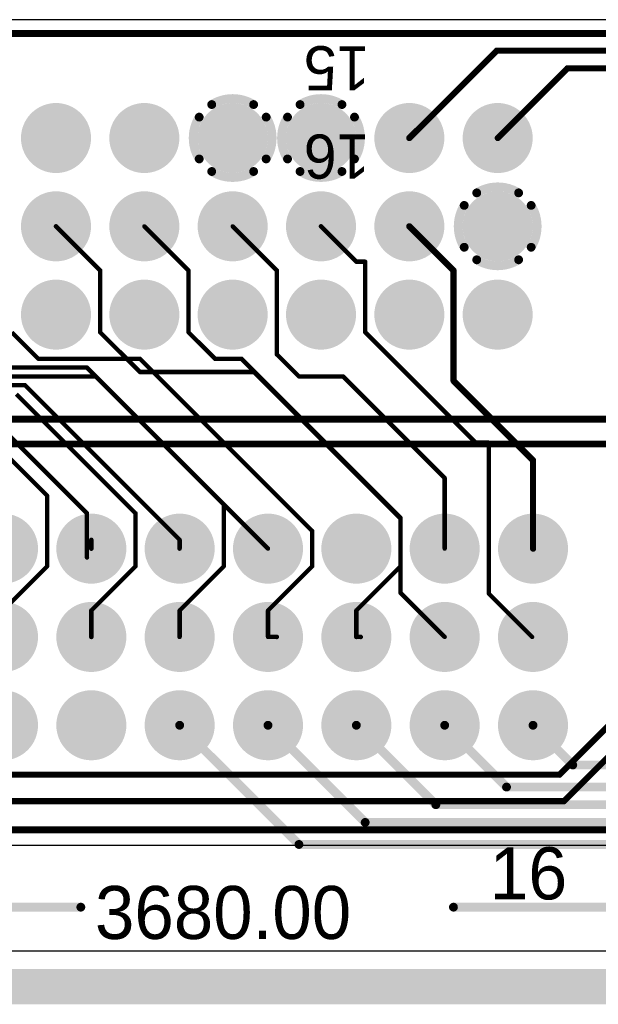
# Model space of a CAD drawing. Extents: x 0.11 to 7.09, y 0.95 to 2.65.
# Tile 12 of 15: x 4.68 to 5.34, y 0.95 to 2.07. Entities that reach past the tile are written whole.
import ezdxf

# ---------------------------------------------------------------- set-up
doc = ezdxf.new("R2010")
doc.units = 0
doc.layers.get('0').update_dxf_attribs({"linetype": 'CONTINUOUS'})
for name, color, linetype in [('BOTTOMLAYER', 5, 'CONTINUOUS'), ('BOTTOMOVERLAY', 54, 'CONTINUOUS'), ('BOTTOMSOLDER', 6, 'CONTINUOUS'), ('INTERNALPLANE1', 76, 'CONTINUOUS'), ('INTERNALPLANE2', 16, 'CONTINUOUS'), ('INTERNALPLANE3', 216, 'CONTINUOUS'), ('INTERNALPLANE4', 136, 'CONTINUOUS'), ('MULTILAYER', 9, 'CONTINUOUS'), ('PADHOLE', 156, 'CONTINUOUS'), ('TOPLAYER', 1, 'CONTINUOUS'), ('TOPOVERLAY', 2, 'CONTINUOUS'), ('TOPSOLDER', 216, 'CONTINUOUS')]:
    doc.layers.add(name, color=color, linetype=linetype)

# ---------------------------------------------------------------- blocks, each defined once
blk = doc.blocks.new('HDR2X8_15')
at = {"layer": 'TOPOVERLAY'}
for s, p in [('15', (-0.02, -0.76)), ('16', (0.08, -0.76))]:
    blk.add_text(s, height=0.05, rotation=270, dxfattribs=at).set_placement(p)
blk = doc.blocks.new('EURO2_54_2V48_16')
at = {"layer": 'BOTTOMLAYER', "const_width": 0.031}
for points in [[(0.1345, 0.1, 1), (0.1655, 0.1, 1)], [(0.2345, 0.1, 1), (0.2655, 0.1, 1)], [(0.3345, 0.1, 1), (0.3655, 0.1, 1)], [(0.4345, 0.1, 1), (0.4655, 0.1, 1)], [(0.5345, 0.1, 1), (0.5655, 0.1, 1)], [(0.6345, 0.1, 1), (0.6655, 0.1, 1)], [(0.7345, 0.1, 1), (0.7655, 0.1, 1)], [(0.1345, 0, 1), (0.1655, 0, 1)], [(0.2345, 0, 1), (0.2655, 0, 1)], [(0.3345, 0, 1), (0.3655, 0, 1)], [(0.4345, 0, 1), (0.4655, 0, 1)], [(0.5345, 0, 1), (0.5655, 0, 1)], [(0.6345, 0, 1), (0.6655, 0, 1)], [(0.7345, 0, 1), (0.7655, 0, 1)], [(0.1345, -0.1, 1), (0.1655, -0.1, 1)], [(0.2345, -0.1, 1), (0.2655, -0.1, 1)], [(0.3345, -0.1, 1), (0.3655, -0.1, 1)], [(0.4345, -0.1, 1), (0.4655, -0.1, 1)], [(0.5345, -0.1, 1), (0.5655, -0.1, 1)], [(0.6345, -0.1, 1), (0.6655, -0.1, 1)], [(0.7345, -0.1, 1), (0.7655, -0.1, 1)]]:
    blk.add_lwpolyline(points, format="xyb", close=True, dxfattribs=at)
at = {"layer": 'BOTTOMSOLDER', "const_width": 0.035}
for points in [[(0.1325, 0.1, 1), (0.1675, 0.1, 1)], [(0.2325, 0.1, 1), (0.2675, 0.1, 1)], [(0.3325, 0.1, 1), (0.3675, 0.1, 1)], [(0.4325, 0.1, 1), (0.4675, 0.1, 1)], [(0.5325, 0.1, 1), (0.5675, 0.1, 1)], [(0.6325, 0.1, 1), (0.6675, 0.1, 1)], [(0.7325, 0.1, 1), (0.7675, 0.1, 1)], [(0.1325, 0, 1), (0.1675, 0, 1)], [(0.2325, 0, 1), (0.2675, 0, 1)], [(0.3325, 0, 1), (0.3675, 0, 1)], [(0.4325, 0, 1), (0.4675, 0, 1)], [(0.5325, 0, 1), (0.5675, 0, 1)], [(0.6325, 0, 1), (0.6675, 0, 1)], [(0.7325, 0, 1), (0.7675, 0, 1)], [(0.1325, -0.1, 1), (0.1675, -0.1, 1)], [(0.2325, -0.1, 1), (0.2675, -0.1, 1)], [(0.3325, -0.1, 1), (0.3675, -0.1, 1)], [(0.4325, -0.1, 1), (0.4675, -0.1, 1)], [(0.5325, -0.1, 1), (0.5675, -0.1, 1)], [(0.6325, -0.1, 1), (0.6675, -0.1, 1)], [(0.7325, -0.1, 1), (0.7675, -0.1, 1)]]:
    blk.add_lwpolyline(points, format="xyb", close=True, dxfattribs=at)
at = {"layer": 'INTERNALPLANE1', "const_width": 0.0397}
for points in [[(0.1302, 0.1, 1), (0.1698, 0.1, 1)], [(0.2302, 0.1, 1), (0.2698, 0.1, 1)], [(0.3302, 0.1, 1), (0.3698, 0.1, 1)], [(0.4302, 0.1, 1), (0.4698, 0.1, 1)], [(0.5302, 0.1, 1), (0.5698, 0.1, 1)], [(0.6302, 0.1, 1), (0.6698, 0.1, 1)], [(0.7302, 0.1, 1), (0.7698, 0.1, 1)], [(0.1302, 0, 1), (0.1698, 0, 1)], [(0.2302, 0, 1), (0.2698, 0, 1)], [(0.3302, 0, 1), (0.3698, 0, 1)], [(0.4302, 0, 1), (0.4698, 0, 1)], [(0.5302, 0, 1), (0.5698, 0, 1)], [(0.6302, 0, 1), (0.6698, 0, 1)], [(0.7302, 0, 1), (0.7698, 0, 1)], [(0.1302, -0.1, 1), (0.1698, -0.1, 1)], [(0.2302, -0.1, 1), (0.2698, -0.1, 1)], [(0.3302, -0.1, 1), (0.3698, -0.1, 1)], [(0.4302, -0.1, 1), (0.4698, -0.1, 1)], [(0.5302, -0.1, 1), (0.5698, -0.1, 1)], [(0.6302, -0.1, 1), (0.6698, -0.1, 1)], [(0.7302, -0.1, 1), (0.7698, -0.1, 1)]]:
    blk.add_lwpolyline(points, format="xyb", close=True, dxfattribs=at)
at = {"layer": 'INTERNALPLANE2', "const_width": 0.0397}
for points in [[(0.1302, 0.1, 1), (0.1698, 0.1, 1)], [(0.2302, 0.1, 1), (0.2698, 0.1, 1)], [(0.3302, 0.1, 1), (0.3698, 0.1, 1)], [(0.4302, 0.1, 1), (0.4698, 0.1, 1)], [(0.5302, 0.1, 1), (0.5698, 0.1, 1)], [(0.6302, 0.1, 1), (0.6698, 0.1, 1)], [(0.7302, 0.1, 1), (0.7698, 0.1, 1)], [(0.1302, 0, 1), (0.1698, 0, 1)], [(0.2302, 0, 1), (0.2698, 0, 1)], [(0.3302, 0, 1), (0.3698, 0, 1)], [(0.4302, 0, 1), (0.4698, 0, 1)], [(0.5302, 0, 1), (0.5698, 0, 1)], [(0.6302, 0, 1), (0.6698, 0, 1)], [(0.7302, 0, 1), (0.7698, 0, 1)], [(0.1302, -0.1, 1), (0.1698, -0.1, 1)], [(0.2302, -0.1, 1), (0.2698, -0.1, 1)], [(0.3302, -0.1, 1), (0.3698, -0.1, 1)], [(0.4302, -0.1, 1), (0.4698, -0.1, 1)], [(0.5302, -0.1, 1), (0.5698, -0.1, 1)], [(0.6302, -0.1, 1), (0.6698, -0.1, 1)], [(0.7302, -0.1, 1), (0.7698, -0.1, 1)]]:
    blk.add_lwpolyline(points, format="xyb", close=True, dxfattribs=at)
at = {"layer": 'INTERNALPLANE3', "const_width": 0.0397}
for points in [[(0.1302, 0.1, 1), (0.1698, 0.1, 1)], [(0.2302, 0.1, 1), (0.2698, 0.1, 1)], [(0.3302, 0.1, 1), (0.3698, 0.1, 1)], [(0.4302, 0.1, 1), (0.4698, 0.1, 1)], [(0.5302, 0.1, 1), (0.5698, 0.1, 1)], [(0.6302, 0.1, 1), (0.6698, 0.1, 1)], [(0.7302, 0.1, 1), (0.7698, 0.1, 1)], [(0.1302, 0, 1), (0.1698, 0, 1)], [(0.2302, 0, 1), (0.2698, 0, 1)], [(0.3302, 0, 1), (0.3698, 0, 1)], [(0.4302, 0, 1), (0.4698, 0, 1)], [(0.5302, 0, 1), (0.5698, 0, 1)], [(0.6302, 0, 1), (0.6698, 0, 1)], [(0.7302, 0, 1), (0.7698, 0, 1)], [(0.1302, -0.1, 1), (0.1698, -0.1, 1)], [(0.2302, -0.1, 1), (0.2698, -0.1, 1)], [(0.3302, -0.1, 1), (0.3698, -0.1, 1)], [(0.4302, -0.1, 1), (0.4698, -0.1, 1)], [(0.5302, -0.1, 1), (0.5698, -0.1, 1)], [(0.6302, -0.1, 1), (0.6698, -0.1, 1)], [(0.7302, -0.1, 1), (0.7698, -0.1, 1)]]:
    blk.add_lwpolyline(points, format="xyb", close=True, dxfattribs=at)
at = {"layer": 'INTERNALPLANE4', "const_width": 0.0397}
for points in [[(0.1302, 0.1, 1), (0.1698, 0.1, 1)], [(0.2302, 0.1, 1), (0.2698, 0.1, 1)], [(0.3302, 0.1, 1), (0.3698, 0.1, 1)], [(0.4302, 0.1, 1), (0.4698, 0.1, 1)], [(0.5302, 0.1, 1), (0.5698, 0.1, 1)], [(0.6302, 0.1, 1), (0.6698, 0.1, 1)], [(0.7302, 0.1, 1), (0.7698, 0.1, 1)], [(0.1302, 0, 1), (0.1698, 0, 1)], [(0.2302, 0, 1), (0.2698, 0, 1)], [(0.3302, 0, 1), (0.3698, 0, 1)], [(0.4302, 0, 1), (0.4698, 0, 1)], [(0.5302, 0, 1), (0.5698, 0, 1)], [(0.6302, 0, 1), (0.6698, 0, 1)], [(0.7302, 0, 1), (0.7698, 0, 1)], [(0.1302, -0.1, 1), (0.1698, -0.1, 1)], [(0.2302, -0.1, 1), (0.2698, -0.1, 1)], [(0.3302, -0.1, 1), (0.3698, -0.1, 1)], [(0.4302, -0.1, 1), (0.4698, -0.1, 1)], [(0.5302, -0.1, 1), (0.5698, -0.1, 1)], [(0.6302, -0.1, 1), (0.6698, -0.1, 1)], [(0.7302, -0.1, 1), (0.7698, -0.1, 1)]]:
    blk.add_lwpolyline(points, format="xyb", close=True, dxfattribs=at)
at = {"layer": 'MULTILAYER', "const_width": 0.031}
for points in [[(0.1345, 0.1, 1), (0.1655, 0.1, 1)], [(0.2345, 0.1, 1), (0.2655, 0.1, 1)], [(0.3345, 0.1, 1), (0.3655, 0.1, 1)], [(0.4345, 0.1, 1), (0.4655, 0.1, 1)], [(0.5345, 0.1, 1), (0.5655, 0.1, 1)], [(0.6345, 0.1, 1), (0.6655, 0.1, 1)], [(0.7345, 0.1, 1), (0.7655, 0.1, 1)], [(0.1345, 0, 1), (0.1655, 0, 1)], [(0.2345, 0, 1), (0.2655, 0, 1)], [(0.3345, 0, 1), (0.3655, 0, 1)], [(0.4345, 0, 1), (0.4655, 0, 1)], [(0.5345, 0, 1), (0.5655, 0, 1)], [(0.6345, 0, 1), (0.6655, 0, 1)], [(0.7345, 0, 1), (0.7655, 0, 1)], [(0.1345, -0.1, 1), (0.1655, -0.1, 1)], [(0.2345, -0.1, 1), (0.2655, -0.1, 1)], [(0.3345, -0.1, 1), (0.3655, -0.1, 1)], [(0.4345, -0.1, 1), (0.4655, -0.1, 1)], [(0.5345, -0.1, 1), (0.5655, -0.1, 1)], [(0.6345, -0.1, 1), (0.6655, -0.1, 1)], [(0.7345, -0.1, 1), (0.7655, -0.1, 1)]]:
    blk.add_lwpolyline(points, format="xyb", close=True, dxfattribs=at)
at = {"layer": 'PADHOLE', "const_width": 0.0197}
for points in [[(0.1402, 0.1, 1), (0.1598, 0.1, 1)], [(0.2402, 0.1, 1), (0.2598, 0.1, 1)], [(0.3402, 0.1, 1), (0.3598, 0.1, 1)], [(0.4402, 0.1, 1), (0.4598, 0.1, 1)], [(0.5402, 0.1, 1), (0.5598, 0.1, 1)], [(0.6402, 0.1, 1), (0.6598, 0.1, 1)], [(0.7402, 0.1, 1), (0.7598, 0.1, 1)], [(0.1402, 0, 1), (0.1598, 0, 1)], [(0.2402, 0, 1), (0.2598, 0, 1)], [(0.3402, 0, 1), (0.3598, 0, 1)], [(0.4402, 0, 1), (0.4598, 0, 1)], [(0.5402, 0, 1), (0.5598, 0, 1)], [(0.6402, 0, 1), (0.6598, 0, 1)], [(0.7402, 0, 1), (0.7598, 0, 1)], [(0.1402, -0.1, 1), (0.1598, -0.1, 1)], [(0.2402, -0.1, 1), (0.2598, -0.1, 1)], [(0.3402, -0.1, 1), (0.3598, -0.1, 1)], [(0.4402, -0.1, 1), (0.4598, -0.1, 1)], [(0.5402, -0.1, 1), (0.5598, -0.1, 1)], [(0.6402, -0.1, 1), (0.6598, -0.1, 1)], [(0.7402, -0.1, 1), (0.7598, -0.1, 1)]]:
    blk.add_lwpolyline(points, format="xyb", close=True, dxfattribs=at)
at = {"layer": 'TOPLAYER', "const_width": 0.031}
for points in [[(0.1345, 0.1, 1), (0.1655, 0.1, 1)], [(0.2345, 0.1, 1), (0.2655, 0.1, 1)], [(0.3345, 0.1, 1), (0.3655, 0.1, 1)], [(0.4345, 0.1, 1), (0.4655, 0.1, 1)], [(0.5345, 0.1, 1), (0.5655, 0.1, 1)], [(0.6345, 0.1, 1), (0.6655, 0.1, 1)], [(0.7345, 0.1, 1), (0.7655, 0.1, 1)], [(0.1345, 0, 1), (0.1655, 0, 1)], [(0.2345, 0, 1), (0.2655, 0, 1)], [(0.3345, 0, 1), (0.3655, 0, 1)], [(0.4345, 0, 1), (0.4655, 0, 1)], [(0.5345, 0, 1), (0.5655, 0, 1)], [(0.6345, 0, 1), (0.6655, 0, 1)], [(0.7345, 0, 1), (0.7655, 0, 1)], [(0.1345, -0.1, 1), (0.1655, -0.1, 1)], [(0.2345, -0.1, 1), (0.2655, -0.1, 1)], [(0.3345, -0.1, 1), (0.3655, -0.1, 1)], [(0.4345, -0.1, 1), (0.4655, -0.1, 1)], [(0.5345, -0.1, 1), (0.5655, -0.1, 1)], [(0.6345, -0.1, 1), (0.6655, -0.1, 1)], [(0.7345, -0.1, 1), (0.7655, -0.1, 1)]]:
    blk.add_lwpolyline(points, format="xyb", close=True, dxfattribs=at)
at = {"layer": 'TOPOVERLAY', "const_width": 0.00787}
for points in [[(-1.0827, 0.2185), (1.0827, 0.2185)], [(-1.0827, -0.2185), (1.0827, -0.2185)]]:
    blk.add_lwpolyline(points, dxfattribs=at)
at = {"layer": 'TOPSOLDER', "const_width": 0.035}
for points in [[(0.1325, 0.1, 1), (0.1675, 0.1, 1)], [(0.2325, 0.1, 1), (0.2675, 0.1, 1)], [(0.3325, 0.1, 1), (0.3675, 0.1, 1)], [(0.4325, 0.1, 1), (0.4675, 0.1, 1)], [(0.5325, 0.1, 1), (0.5675, 0.1, 1)], [(0.6325, 0.1, 1), (0.6675, 0.1, 1)], [(0.7325, 0.1, 1), (0.7675, 0.1, 1)], [(0.1325, 0, 1), (0.1675, 0, 1)], [(0.2325, 0, 1), (0.2675, 0, 1)], [(0.3325, 0, 1), (0.3675, 0, 1)], [(0.4325, 0, 1), (0.4675, 0, 1)], [(0.5325, 0, 1), (0.5675, 0, 1)], [(0.6325, 0, 1), (0.6675, 0, 1)], [(0.7325, 0, 1), (0.7675, 0, 1)], [(0.1325, -0.1, 1), (0.1675, -0.1, 1)], [(0.2325, -0.1, 1), (0.2675, -0.1, 1)], [(0.3325, -0.1, 1), (0.3675, -0.1, 1)], [(0.4325, -0.1, 1), (0.4675, -0.1, 1)], [(0.5325, -0.1, 1), (0.5675, -0.1, 1)], [(0.6325, -0.1, 1), (0.6675, -0.1, 1)], [(0.7325, -0.1, 1), (0.7675, -0.1, 1)]]:
    blk.add_lwpolyline(points, format="xyb", close=True, dxfattribs=at)
at = {"layer": 'TOPOVERLAY'}
blk.add_text('16', height=0.05906, rotation=360, dxfattribs=at).set_placement((0.7008, -0.2972))
blk = doc.blocks.new('EURO2_54_2V96_B_17')
at = {"layer": 'BOTTOMLAYER', "const_width": 0.031}
for points in [[(1.0345, 0.1, 1), (1.0655, 0.1, 1)], [(1.1345, 0.1, 1), (1.1655, 0.1, 1)], [(1.2345, 0.1, 1), (1.2655, 0.1, 1)], [(1.3345, 0.1, 1), (1.3655, 0.1, 1)], [(1.4345, 0.1, 1), (1.4655, 0.1, 1)], [(1.5345, 0.1, 1), (1.5655, 0.1, 1)], [(1.0345, 0, 1), (1.0655, 0, 1)], [(1.1345, 0, 1), (1.1655, 0, 1)], [(1.2345, 0, 1), (1.2655, 0, 1)], [(1.3345, 0, 1), (1.3655, 0, 1)], [(1.4345, 0, 1), (1.4655, 0, 1)], [(1.5345, 0, 1), (1.5655, 0, 1)], [(1.0345, -0.1, 1), (1.0655, -0.1, 1)], [(1.1345, -0.1, 1), (1.1655, -0.1, 1)], [(1.2345, -0.1, 1), (1.2655, -0.1, 1)], [(1.3345, -0.1, 1), (1.3655, -0.1, 1)], [(1.4345, -0.1, 1), (1.4655, -0.1, 1)], [(1.5345, -0.1, 1), (1.5655, -0.1, 1)]]:
    blk.add_lwpolyline(points, format="xyb", close=True, dxfattribs=at)
at = {"layer": 'BOTTOMOVERLAY', "const_width": 0.00787}
for points in [[(-1.8701, 0.2185), (1.8701, 0.2185)], [(-1.8701, -0.2185), (1.8701, -0.2185)]]:
    blk.add_lwpolyline(points, dxfattribs=at)
at = {"layer": 'BOTTOMSOLDER', "const_width": 0.035}
for points in [[(1.0325, 0.1, 1), (1.0675, 0.1, 1)], [(1.1325, 0.1, 1), (1.1675, 0.1, 1)], [(1.2325, 0.1, 1), (1.2675, 0.1, 1)], [(1.3325, 0.1, 1), (1.3675, 0.1, 1)], [(1.4325, 0.1, 1), (1.4675, 0.1, 1)], [(1.5325, 0.1, 1), (1.5675, 0.1, 1)], [(1.0325, 0, 1), (1.0675, 0, 1)], [(1.1325, 0, 1), (1.1675, 0, 1)], [(1.2325, 0, 1), (1.2675, 0, 1)], [(1.3325, 0, 1), (1.3675, 0, 1)], [(1.4325, 0, 1), (1.4675, 0, 1)], [(1.5325, 0, 1), (1.5675, 0, 1)], [(1.0325, -0.1, 1), (1.0675, -0.1, 1)], [(1.1325, -0.1, 1), (1.1675, -0.1, 1)], [(1.2325, -0.1, 1), (1.2675, -0.1, 1)], [(1.3325, -0.1, 1), (1.3675, -0.1, 1)], [(1.4325, -0.1, 1), (1.4675, -0.1, 1)], [(1.5325, -0.1, 1), (1.5675, -0.1, 1)]]:
    blk.add_lwpolyline(points, format="xyb", close=True, dxfattribs=at)
at = {"layer": 'INTERNALPLANE1', "const_width": 0.0397}
for points in [[(1.0302, 0.1, 1), (1.0698, 0.1, 1)], [(1.1302, 0.1, 1), (1.1698, 0.1, 1)], [(1.2302, 0.1, 1), (1.2698, 0.1, 1)], [(1.3302, 0.1, 1), (1.3698, 0.1, 1)], [(1.4302, 0.1, 1), (1.4698, 0.1, 1)], [(1.5302, 0.1, 1), (1.5698, 0.1, 1)], [(1.0302, 0, 1), (1.0698, 0, 1)], [(1.1302, 0, 1), (1.1698, 0, 1)], [(1.2302, 0, 1), (1.2698, 0, 1)], [(1.3302, 0, 1), (1.3698, 0, 1)], [(1.4302, 0, 1), (1.4698, 0, 1)], [(1.5302, 0, 1), (1.5698, 0, 1)], [(1.0302, -0.1, 1), (1.0698, -0.1, 1)], [(1.1302, -0.1, 1), (1.1698, -0.1, 1)], [(1.2302, -0.1, 1), (1.2698, -0.1, 1)], [(1.3302, -0.1, 1), (1.3698, -0.1, 1)], [(1.4302, -0.1, 1), (1.4698, -0.1, 1)], [(1.5302, -0.1, 1), (1.5698, -0.1, 1)]]:
    blk.add_lwpolyline(points, format="xyb", close=True, dxfattribs=at)
at = {"layer": 'INTERNALPLANE2', "const_width": 0.01}
for points in [[(1.2263, 0.1379, -0.286745), (1.2737, 0.1379)], [(1.2121, 0.0763, -0.286745), (1.2121, 0.1237)], [(1.2879, 0.1237, -0.286745), (1.2879, 0.0763)], [(1.2737, 0.0621, -0.286745), (1.2263, 0.0621)]]:
    blk.add_lwpolyline(points, format="xyb", dxfattribs=at)
at = {"layer": 'INTERNALPLANE2'}
for points, const_width in [([(1.0302, 0.1, 1), (1.0698, 0.1, 1)], 0.0397), ([(1.1302, 0.1, 1), (1.1698, 0.1, 1)], 0.0397), ([(1.2238, 0.1379, 1), (1.2288, 0.1379, 1)], 0.005), ([(1.2712, 0.1379, 1), (1.2762, 0.1379, 1)], 0.005), ([(1.3302, 0.1, 1), (1.3698, 0.1, 1)], 0.0397), ([(1.4302, 0.1, 1), (1.4698, 0.1, 1)], 0.0397), ([(1.5302, 0.1, 1), (1.5698, 0.1, 1)], 0.0397), ([(1.2096, 0.1237, 1), (1.2146, 0.1237, 1)], 0.005), ([(1.2854, 0.1237, 1), (1.2904, 0.1237, 1)], 0.005), ([(1.2096, 0.0763, 1), (1.2146, 0.0763, 1)], 0.005), ([(1.2854, 0.0763, 1), (1.2904, 0.0763, 1)], 0.005), ([(1.2238, 0.0621, 1), (1.2288, 0.0621, 1)], 0.005), ([(1.2712, 0.0621, 1), (1.2762, 0.0621, 1)], 0.005), ([(1.0302, 0, 1), (1.0698, 0, 1)], 0.0397), ([(1.1302, 0, 1), (1.1698, 0, 1)], 0.0397), ([(1.2302, 0, 1), (1.2698, 0, 1)], 0.0397), ([(1.3302, 0, 1), (1.3698, 0, 1)], 0.0397), ([(1.4302, 0, 1), (1.4698, 0, 1)], 0.0397), ([(1.5302, 0, 1), (1.5698, 0, 1)], 0.0397), ([(1.0302, -0.1, 1), (1.0698, -0.1, 1)], 0.0397), ([(1.1302, -0.1, 1), (1.1698, -0.1, 1)], 0.0397), ([(1.2302, -0.1, 1), (1.2698, -0.1, 1)], 0.0397), ([(1.3302, -0.1, 1), (1.3698, -0.1, 1)], 0.0397), ([(1.4302, -0.1, 1), (1.4698, -0.1, 1)], 0.0397), ([(1.5302, -0.1, 1), (1.5698, -0.1, 1)], 0.0397)]:
    blk.add_lwpolyline(points, format="xyb", close=True, dxfattribs=dict(at, const_width=const_width))
at = {"layer": 'INTERNALPLANE3'}
for points, const_width in [([(1.0302, 0.1, 1), (1.0698, 0.1, 1)], 0.0397), ([(1.1302, 0.1, 1), (1.1698, 0.1, 1)], 0.0397), ([(1.2302, 0.1, 1), (1.2698, 0.1, 1)], 0.0397), ([(1.3302, 0.1, 1), (1.3698, 0.1, 1)], 0.0397), ([(1.4302, 0.1, 1), (1.4698, 0.1, 1)], 0.0397), ([(1.5302, 0.1, 1), (1.5698, 0.1, 1)], 0.0397), ([(1.0302, 0, 1), (1.0698, 0, 1)], 0.0397), ([(1.1302, 0, 1), (1.1698, 0, 1)], 0.0397), ([(1.2302, 0, 1), (1.2698, 0, 1)], 0.0397), ([(1.3302, 0, 1), (1.3698, 0, 1)], 0.0397), ([(1.4302, 0, 1), (1.4698, 0, 1)], 0.0397), ([(1.5238, 0.0379, 1), (1.5288, 0.0379, 1)], 0.005), ([(1.5712, 0.0379, 1), (1.5762, 0.0379, 1)], 0.005), ([(1.5096, 0.0237, 1), (1.5146, 0.0237, 1)], 0.005), ([(1.5854, 0.0237, 1), (1.5904, 0.0237, 1)], 0.005), ([(1.5096, -0.0237, 1), (1.5146, -0.0237, 1)], 0.005), ([(1.5854, -0.0237, 1), (1.5904, -0.0237, 1)], 0.005), ([(1.5238, -0.0379, 1), (1.5288, -0.0379, 1)], 0.005), ([(1.5712, -0.0379, 1), (1.5762, -0.0379, 1)], 0.005), ([(1.0302, -0.1, 1), (1.0698, -0.1, 1)], 0.0397), ([(1.1302, -0.1, 1), (1.1698, -0.1, 1)], 0.0397), ([(1.2302, -0.1, 1), (1.2698, -0.1, 1)], 0.0397), ([(1.3302, -0.1, 1), (1.3698, -0.1, 1)], 0.0397), ([(1.4302, -0.1, 1), (1.4698, -0.1, 1)], 0.0397), ([(1.5302, -0.1, 1), (1.5698, -0.1, 1)], 0.0397)]:
    blk.add_lwpolyline(points, format="xyb", close=True, dxfattribs=dict(at, const_width=const_width))
at = {"layer": 'INTERNALPLANE3', "const_width": 0.01}
for points in [[(1.5263, 0.0379, -0.286745), (1.5737, 0.0379)], [(1.5121, -0.0237, -0.286745), (1.5121, 0.0237)], [(1.5879, 0.0237, -0.286745), (1.5879, -0.0237)], [(1.5737, -0.0379, -0.286745), (1.5263, -0.0379)]]:
    blk.add_lwpolyline(points, format="xyb", dxfattribs=at)
at = {"layer": 'INTERNALPLANE4', "const_width": 0.01}
for points in [[(1.3263, 0.1379, -0.286745), (1.3737, 0.1379)], [(1.3121, 0.0763, -0.286745), (1.3121, 0.1237)], [(1.3879, 0.1237, -0.286745), (1.3879, 0.0763)], [(1.3737, 0.0621, -0.286745), (1.3263, 0.0621)]]:
    blk.add_lwpolyline(points, format="xyb", dxfattribs=at)
at = {"layer": 'INTERNALPLANE4'}
for points, const_width in [([(1.0302, 0.1, 1), (1.0698, 0.1, 1)], 0.0397), ([(1.1302, 0.1, 1), (1.1698, 0.1, 1)], 0.0397), ([(1.2302, 0.1, 1), (1.2698, 0.1, 1)], 0.0397), ([(1.3238, 0.1379, 1), (1.3288, 0.1379, 1)], 0.005), ([(1.3712, 0.1379, 1), (1.3762, 0.1379, 1)], 0.005), ([(1.4302, 0.1, 1), (1.4698, 0.1, 1)], 0.0397), ([(1.5302, 0.1, 1), (1.5698, 0.1, 1)], 0.0397), ([(1.3096, 0.1237, 1), (1.3146, 0.1237, 1)], 0.005), ([(1.3854, 0.1237, 1), (1.3904, 0.1237, 1)], 0.005), ([(1.3096, 0.0763, 1), (1.3146, 0.0763, 1)], 0.005), ([(1.3854, 0.0763, 1), (1.3904, 0.0763, 1)], 0.005), ([(1.3238, 0.0621, 1), (1.3288, 0.0621, 1)], 0.005), ([(1.3712, 0.0621, 1), (1.3762, 0.0621, 1)], 0.005), ([(1.0302, 0, 1), (1.0698, 0, 1)], 0.0397), ([(1.1302, 0, 1), (1.1698, 0, 1)], 0.0397), ([(1.2302, 0, 1), (1.2698, 0, 1)], 0.0397), ([(1.3302, 0, 1), (1.3698, 0, 1)], 0.0397), ([(1.4302, 0, 1), (1.4698, 0, 1)], 0.0397), ([(1.5302, 0, 1), (1.5698, 0, 1)], 0.0397), ([(1.0302, -0.1, 1), (1.0698, -0.1, 1)], 0.0397), ([(1.1302, -0.1, 1), (1.1698, -0.1, 1)], 0.0397), ([(1.2302, -0.1, 1), (1.2698, -0.1, 1)], 0.0397), ([(1.3302, -0.1, 1), (1.3698, -0.1, 1)], 0.0397), ([(1.4302, -0.1, 1), (1.4698, -0.1, 1)], 0.0397), ([(1.5302, -0.1, 1), (1.5698, -0.1, 1)], 0.0397)]:
    blk.add_lwpolyline(points, format="xyb", close=True, dxfattribs=dict(at, const_width=const_width))
at = {"layer": 'MULTILAYER', "const_width": 0.031}
for points in [[(1.0345, 0.1, 1), (1.0655, 0.1, 1)], [(1.1345, 0.1, 1), (1.1655, 0.1, 1)], [(1.2345, 0.1, 1), (1.2655, 0.1, 1)], [(1.3345, 0.1, 1), (1.3655, 0.1, 1)], [(1.4345, 0.1, 1), (1.4655, 0.1, 1)], [(1.5345, 0.1, 1), (1.5655, 0.1, 1)], [(1.0345, 0, 1), (1.0655, 0, 1)], [(1.1345, 0, 1), (1.1655, 0, 1)], [(1.2345, 0, 1), (1.2655, 0, 1)], [(1.3345, 0, 1), (1.3655, 0, 1)], [(1.4345, 0, 1), (1.4655, 0, 1)], [(1.5345, 0, 1), (1.5655, 0, 1)], [(1.0345, -0.1, 1), (1.0655, -0.1, 1)], [(1.1345, -0.1, 1), (1.1655, -0.1, 1)], [(1.2345, -0.1, 1), (1.2655, -0.1, 1)], [(1.3345, -0.1, 1), (1.3655, -0.1, 1)], [(1.4345, -0.1, 1), (1.4655, -0.1, 1)], [(1.5345, -0.1, 1), (1.5655, -0.1, 1)]]:
    blk.add_lwpolyline(points, format="xyb", close=True, dxfattribs=at)
at = {"layer": 'PADHOLE', "const_width": 0.0197}
for points in [[(1.0402, 0.1, 1), (1.0598, 0.1, 1)], [(1.1402, 0.1, 1), (1.1598, 0.1, 1)], [(1.2402, 0.1, 1), (1.2598, 0.1, 1)], [(1.3402, 0.1, 1), (1.3598, 0.1, 1)], [(1.4402, 0.1, 1), (1.4598, 0.1, 1)], [(1.5402, 0.1, 1), (1.5598, 0.1, 1)], [(1.0402, 0, 1), (1.0598, 0, 1)], [(1.1402, 0, 1), (1.1598, 0, 1)], [(1.2402, 0, 1), (1.2598, 0, 1)], [(1.3402, 0, 1), (1.3598, 0, 1)], [(1.4402, 0, 1), (1.4598, 0, 1)], [(1.5402, 0, 1), (1.5598, 0, 1)], [(1.0402, -0.1, 1), (1.0598, -0.1, 1)], [(1.1402, -0.1, 1), (1.1598, -0.1, 1)], [(1.2402, -0.1, 1), (1.2598, -0.1, 1)], [(1.3402, -0.1, 1), (1.3598, -0.1, 1)], [(1.4402, -0.1, 1), (1.4598, -0.1, 1)], [(1.5402, -0.1, 1), (1.5598, -0.1, 1)]]:
    blk.add_lwpolyline(points, format="xyb", close=True, dxfattribs=at)
at = {"layer": 'TOPLAYER', "const_width": 0.031}
for points in [[(1.0345, 0.1, 1), (1.0655, 0.1, 1)], [(1.1345, 0.1, 1), (1.1655, 0.1, 1)], [(1.2345, 0.1, 1), (1.2655, 0.1, 1)], [(1.3345, 0.1, 1), (1.3655, 0.1, 1)], [(1.4345, 0.1, 1), (1.4655, 0.1, 1)], [(1.5345, 0.1, 1), (1.5655, 0.1, 1)], [(1.0345, 0, 1), (1.0655, 0, 1)], [(1.1345, 0, 1), (1.1655, 0, 1)], [(1.2345, 0, 1), (1.2655, 0, 1)], [(1.3345, 0, 1), (1.3655, 0, 1)], [(1.4345, 0, 1), (1.4655, 0, 1)], [(1.5345, 0, 1), (1.5655, 0, 1)], [(1.0345, -0.1, 1), (1.0655, -0.1, 1)], [(1.1345, -0.1, 1), (1.1655, -0.1, 1)], [(1.2345, -0.1, 1), (1.2655, -0.1, 1)], [(1.3345, -0.1, 1), (1.3655, -0.1, 1)], [(1.4345, -0.1, 1), (1.4655, -0.1, 1)], [(1.5345, -0.1, 1), (1.5655, -0.1, 1)]]:
    blk.add_lwpolyline(points, format="xyb", close=True, dxfattribs=at)
at = {"layer": 'TOPSOLDER', "const_width": 0.035}
for points in [[(1.0325, 0.1, 1), (1.0675, 0.1, 1)], [(1.1325, 0.1, 1), (1.1675, 0.1, 1)], [(1.2325, 0.1, 1), (1.2675, 0.1, 1)], [(1.3325, 0.1, 1), (1.3675, 0.1, 1)], [(1.4325, 0.1, 1), (1.4675, 0.1, 1)], [(1.5325, 0.1, 1), (1.5675, 0.1, 1)], [(1.0325, 0, 1), (1.0675, 0, 1)], [(1.1325, 0, 1), (1.1675, 0, 1)], [(1.2325, 0, 1), (1.2675, 0, 1)], [(1.3325, 0, 1), (1.3675, 0, 1)], [(1.4325, 0, 1), (1.4675, 0, 1)], [(1.5325, 0, 1), (1.5675, 0, 1)], [(1.0325, -0.1, 1), (1.0675, -0.1, 1)], [(1.1325, -0.1, 1), (1.1675, -0.1, 1)], [(1.2325, -0.1, 1), (1.2675, -0.1, 1)], [(1.3325, -0.1, 1), (1.3675, -0.1, 1)], [(1.4325, -0.1, 1), (1.4675, -0.1, 1)], [(1.5325, -0.1, 1), (1.5675, -0.1, 1)]]:
    blk.add_lwpolyline(points, format="xyb", close=True, dxfattribs=at)

msp = doc.modelspace()

# ---------------------------------------------------------------- linework, layer by layer
at = {"layer": 'BOTTOMLAYER'}
for points, const_width in [([(4.825, 1.836), (4.875, 1.786)], 0.005), ([(4.875, 1.716), (4.875, 1.786)], 0.005), ([(4.675, 1.716), (4.705, 1.686)], 0.005), ([(4.875, 1.716), (4.905, 1.686)], 0.005), ([(4.705, 1.686), (4.82, 1.686)], 0.005), ([(4.82, 1.686), (5.015, 1.491)], 0.005), ([(4.905, 1.686), (4.935, 1.686)], 0.005), ([(4.935, 1.686), (5.115, 1.506)], 0.005), ([(4.515, 1.666), (4.77, 1.666)], 0.005), ([(4.77, 1.666), (4.915, 1.521)], 0.005), ([(4.68, 1.646), (4.815, 1.511)], 0.005), ([(4.62, 1.626), (4.715, 1.531)], 0.005), ([(4.715, 1.451), (4.715, 1.531)], 0.005), ([(4.915, 1.451), (4.915, 1.521)], 0.005), ([(4.815, 1.451), (4.815, 1.511)], 0.005), ([(5.115, 1.451), (5.115, 1.506)], 0.005), ([(5.165, 1.471), (5.165, 1.496)], 0.005), ([(5.015, 1.451), (5.015, 1.491)], 0.005), ([(4.665, 1.401), (4.715, 1.451)], 0.005), ([(4.765, 1.401), (4.815, 1.451)], 0.005), ([(4.865, 1.401), (4.915, 1.451)], 0.005), ([(4.965, 1.401), (5.015, 1.451)], 0.005), ([(5.065, 1.401), (5.115, 1.451)], 0.005), ([(4.765, 1.371), (4.765, 1.401)], 0.005), ([(4.865, 1.371), (4.865, 1.401)], 0.005), ([(4.965, 1.371), (4.965, 1.401)], 0.005), ([(5.065, 1.371), (5.065, 1.401)], 0.005), ([(4.965, 1.371), (4.975, 1.371)], 0.005), ([(5.065, 1.371), (5.07, 1.371)], 0.005), ([(4.865, 1.271), (5, 1.136)], 0.01), ([(4.965, 1.271), (5.075, 1.161)], 0.01), ([(5.065, 1.271), (5.155, 1.181)], 0.01), ([(5.165, 1.271), (5.235, 1.201)], 0.01), ([(5.265, 1.271), (5.31, 1.226)], 0.01), ([(5.31, 1.226), (5.58, 1.226)], 0.01), ([(5.235, 1.201), (5.595, 1.201)], 0.01), ([(5.155, 1.181), (5.61, 1.181)], 0.01), ([(5.075, 1.161), (5.625, 1.161)], 0.01), ([(5, 1.136), (5.6283, 1.136)], 0.01)]:
    msp.add_lwpolyline(points, dxfattribs=dict(at, const_width=const_width))
for points, const_width in [([(4.8238, 1.836, 1), (4.8262, 1.836, 1)], 0.0025), ([(4.8738, 1.786, 1), (4.8762, 1.786, 1)], 0.0025), ([(4.8738, 1.786, 1), (4.8762, 1.786, 1)], 0.0025), ([(4.8738, 1.716, 1), (4.8762, 1.716, 1)], 0.0025), ([(4.8738, 1.716, 1), (4.8762, 1.716, 1)], 0.0025), ([(4.7038, 1.686, 1), (4.7062, 1.686, 1)], 0.0025), ([(4.7038, 1.686, 1), (4.7062, 1.686, 1)], 0.0025), ([(4.8187, 1.686, 1), (4.8213, 1.686, 1)], 0.0025), ([(4.8187, 1.686, 1), (4.8213, 1.686, 1)], 0.0025), ([(4.9037, 1.686, 1), (4.9062, 1.686, 1)], 0.0025), ([(4.9037, 1.686, 1), (4.9062, 1.686, 1)], 0.0025), ([(4.9337, 1.686, 1), (4.9363, 1.686, 1)], 0.0025), ([(4.9337, 1.686, 1), (4.9363, 1.686, 1)], 0.0025), ([(4.7687, 1.666, 1), (4.7713, 1.666, 1)], 0.0025), ([(4.7687, 1.666, 1), (4.7713, 1.666, 1)], 0.0025), ([(4.7138, 1.531, 1), (4.7162, 1.531, 1)], 0.0025), ([(4.7138, 1.531, 1), (4.7162, 1.531, 1)], 0.0025), ([(4.9138, 1.521, 1), (4.9162, 1.521, 1)], 0.0025), ([(4.9138, 1.521, 1), (4.9162, 1.521, 1)], 0.0025), ([(4.8137, 1.511, 1), (4.8163, 1.511, 1)], 0.0025), ([(4.8137, 1.511, 1), (4.8163, 1.511, 1)], 0.0025), ([(5.1137, 1.506, 1), (5.1162, 1.506, 1)], 0.0025), ([(5.1137, 1.506, 1), (5.1162, 1.506, 1)], 0.0025), ([(5.1638, 1.496, 1), (5.1662, 1.496, 1)], 0.0025), ([(5.0137, 1.491, 1), (5.0163, 1.491, 1)], 0.0025), ([(5.0137, 1.491, 1), (5.0163, 1.491, 1)], 0.0025), ([(5.1638, 1.471, 1), (5.1662, 1.471, 1)], 0.0025), ([(4.7138, 1.451, 1), (4.7162, 1.451, 1)], 0.0025), ([(4.7138, 1.451, 1), (4.7162, 1.451, 1)], 0.0025), ([(4.8137, 1.451, 1), (4.8163, 1.451, 1)], 0.0025), ([(4.8137, 1.451, 1), (4.8163, 1.451, 1)], 0.0025), ([(4.9138, 1.451, 1), (4.9162, 1.451, 1)], 0.0025), ([(4.9138, 1.451, 1), (4.9162, 1.451, 1)], 0.0025), ([(5.0137, 1.451, 1), (5.0163, 1.451, 1)], 0.0025), ([(5.0137, 1.451, 1), (5.0163, 1.451, 1)], 0.0025), ([(5.1137, 1.451, 1), (5.1162, 1.451, 1)], 0.0025), ([(5.1137, 1.451, 1), (5.1162, 1.451, 1)], 0.0025), ([(4.7637, 1.401, 1), (4.7663, 1.401, 1)], 0.0025), ([(4.7637, 1.401, 1), (4.7663, 1.401, 1)], 0.0025), ([(4.8637, 1.401, 1), (4.8662, 1.401, 1)], 0.0025), ([(4.8637, 1.401, 1), (4.8662, 1.401, 1)], 0.0025), ([(4.9638, 1.401, 1), (4.9662, 1.401, 1)], 0.0025), ([(4.9638, 1.401, 1), (4.9662, 1.401, 1)], 0.0025), ([(5.0637, 1.401, 1), (5.0663, 1.401, 1)], 0.0025), ([(5.0637, 1.401, 1), (5.0663, 1.401, 1)], 0.0025), ([(4.7637, 1.371, 1), (4.7663, 1.371, 1)], 0.0025), ([(4.8637, 1.371, 1), (4.8662, 1.371, 1)], 0.0025), ([(4.9638, 1.371, 1), (4.9662, 1.371, 1)], 0.0025), ([(4.9638, 1.371, 1), (4.9662, 1.371, 1)], 0.0025), ([(4.9737, 1.371, 1), (4.9763, 1.371, 1)], 0.0025), ([(5.0637, 1.371, 1), (5.0663, 1.371, 1)], 0.0025), ([(5.0637, 1.371, 1), (5.0663, 1.371, 1)], 0.0025), ([(5.0687, 1.371, 1), (5.0713, 1.371, 1)], 0.0025), ([(4.8625, 1.271, 1), (4.8675, 1.271, 1)], 0.005), ([(4.9625, 1.271, 1), (4.9675, 1.271, 1)], 0.005), ([(5.0625, 1.271, 1), (5.0675, 1.271, 1)], 0.005), ([(5.1625, 1.271, 1), (5.1675, 1.271, 1)], 0.005), ([(5.2625, 1.271, 1), (5.2675, 1.271, 1)], 0.005), ([(5.3075, 1.226, 1), (5.3125, 1.226, 1)], 0.005), ([(5.3075, 1.226, 1), (5.3125, 1.226, 1)], 0.005), ([(5.2325, 1.201, 1), (5.2375, 1.201, 1)], 0.005), ([(5.2325, 1.201, 1), (5.2375, 1.201, 1)], 0.005), ([(5.1525, 1.181, 1), (5.1575, 1.181, 1)], 0.005), ([(5.1525, 1.181, 1), (5.1575, 1.181, 1)], 0.005), ([(5.0725, 1.161, 1), (5.0775, 1.161, 1)], 0.005), ([(5.0725, 1.161, 1), (5.0775, 1.161, 1)], 0.005), ([(4.9975, 1.136, 1), (5.0025, 1.136, 1)], 0.005), ([(4.9975, 1.136, 1), (5.0025, 1.136, 1)], 0.005)]:
    msp.add_lwpolyline(points, format="xyb", close=True, dxfattribs=dict(at, const_width=const_width))
at = {"layer": 'INTERNALPLANE1', "const_width": 0.04}
msp.add_lwpolyline([(0.13, 0.975), (7.07, 0.975)], dxfattribs=at)
at = {"layer": 'INTERNALPLANE2', "const_width": 0.04}
msp.add_lwpolyline([(0.13, 0.975), (7.07, 0.975)], dxfattribs=at)
at = {"layer": 'INTERNALPLANE3', "const_width": 0.04}
msp.add_lwpolyline([(0.13, 0.975), (7.07, 0.975)], dxfattribs=at)
at = {"layer": 'INTERNALPLANE4', "const_width": 0.04}
msp.add_lwpolyline([(0.13, 0.975), (7.07, 0.975)], dxfattribs=at)
at = {"layer": 'TOPLAYER'}
for p, q in [((5.685, 2.07), (4.6388, 2.07)), ((3.315, 1.135), (6.2515, 1.1352)), ((6.255, 1.015), (3.1533, 1.015))]:
    msp.add_line(p, q, dxfattribs=at)
for points, const_width in [([(5.125, 1.936), (5.224, 2.035)], 0.007), ([(5.224, 2.035), (5.485, 2.035)], 0.007), ([(5.225, 1.936), (5.304, 2.015)], 0.007), ([(5.304, 2.015), (5.48, 2.015)], 0.007), ([(4.725, 1.836), (4.775, 1.786)], 0.005), ([(4.925, 1.836), (4.975, 1.786)], 0.005), ([(5.025, 1.836), (5.065, 1.796)], 0.005), ([(5.125, 1.836), (5.175, 1.786)], 0.007), ([(5.065, 1.796), (5.075, 1.796)], 0.005), ([(5.075, 1.716), (5.075, 1.796)], 0.005), ([(4.775, 1.716), (4.775, 1.786)], 0.005), ([(4.975, 1.691), (4.975, 1.786)], 0.005), ([(5.175, 1.661), (5.175, 1.786)], 0.007), ([(4.775, 1.716), (4.82, 1.671)], 0.005), ([(5.075, 1.716), (5.2, 1.591)], 0.005), ([(4.975, 1.691), (5, 1.666)], 0.005), ([(4.615, 1.676), (4.76, 1.676)], 0.005), ([(4.76, 1.676), (4.965, 1.471)], 0.005), ([(4.82, 1.671), (4.949, 1.671)], 0.005), ([(4.949, 1.671), (5.115, 1.505)], 0.005), ([(5, 1.666), (5.05, 1.666)], 0.005), ([(5.05, 1.666), (5.165, 1.551)], 0.005), ([(5.175, 1.661), (5.265, 1.571)], 0.007), ([(4.435, 1.656), (4.69, 1.656)], 0.005), ([(4.69, 1.656), (4.865, 1.481)], 0.005), ([(4.636, 1.635), (4.76, 1.511)], 0.005), ([(5.2, 1.591), (5.215, 1.591)], 0.005), ([(5.215, 1.42), (5.215, 1.591)], 0.005), ([(5.265, 1.471), (5.265, 1.571)], 0.007), ([(5.165, 1.471), (5.165, 1.551)], 0.005), ([(4.76, 1.461), (4.76, 1.511)], 0.005), ([(5.115, 1.421), (5.115, 1.505)], 0.005), ([(4.765, 1.471), (4.765, 1.481)], 0.005), ([(4.865, 1.471), (4.865, 1.481)], 0.005), ([(5.115, 1.421), (5.165, 1.371)], 0.005), ([(5.215, 1.42), (5.264, 1.371)], 0.005), ([(5.295, 1.215), (5.36, 1.28)], 0.007), ([(5.3, 1.185), (5.38, 1.265)], 0.007), ([(4.475, 1.215), (5.295, 1.215)], 0.007), ([(4.41, 1.185), (5.3, 1.185)], 0.007)]:
    msp.add_lwpolyline(points, dxfattribs=dict(at, const_width=const_width))
for points, const_width in [([(5.2222, 2.035, 1), (5.2257, 2.035, 1)], 0.0035), ([(5.2222, 2.035, 1), (5.2257, 2.035, 1)], 0.0035), ([(5.3022, 2.015, 1), (5.3057, 2.015, 1)], 0.0035), ([(5.3022, 2.015, 1), (5.3057, 2.015, 1)], 0.0035), ([(5.1232, 1.936, 1), (5.1268, 1.936, 1)], 0.0035), ([(5.2233, 1.936, 1), (5.2268, 1.936, 1)], 0.0035), ([(4.7237, 1.836, 1), (4.7263, 1.836, 1)], 0.0025), ([(4.9238, 1.836, 1), (4.9262, 1.836, 1)], 0.0025), ([(5.0237, 1.836, 1), (5.0263, 1.836, 1)], 0.0025), ([(5.1232, 1.836, 1), (5.1268, 1.836, 1)], 0.0035), ([(5.0637, 1.796, 1), (5.0663, 1.796, 1)], 0.0025), ([(5.0637, 1.796, 1), (5.0663, 1.796, 1)], 0.0025), ([(5.0738, 1.796, 1), (5.0762, 1.796, 1)], 0.0025), ([(5.0738, 1.796, 1), (5.0762, 1.796, 1)], 0.0025), ([(4.7737, 1.786, 1), (4.7763, 1.786, 1)], 0.0025), ([(4.7737, 1.786, 1), (4.7763, 1.786, 1)], 0.0025), ([(4.9737, 1.786, 1), (4.9763, 1.786, 1)], 0.0025), ([(4.9737, 1.786, 1), (4.9763, 1.786, 1)], 0.0025), ([(5.1733, 1.786, 1), (5.1768, 1.786, 1)], 0.0035), ([(5.1733, 1.786, 1), (5.1768, 1.786, 1)], 0.0035), ([(4.7737, 1.716, 1), (4.7763, 1.716, 1)], 0.0025), ([(4.7737, 1.716, 1), (4.7763, 1.716, 1)], 0.0025), ([(5.0738, 1.716, 1), (5.0762, 1.716, 1)], 0.0025), ([(5.0738, 1.716, 1), (5.0762, 1.716, 1)], 0.0025), ([(4.9737, 1.691, 1), (4.9763, 1.691, 1)], 0.0025), ([(4.9737, 1.691, 1), (4.9763, 1.691, 1)], 0.0025), ([(4.7588, 1.676, 1), (4.7613, 1.676, 1)], 0.0025), ([(4.7588, 1.676, 1), (4.7613, 1.676, 1)], 0.0025), ([(4.8187, 1.671, 1), (4.8213, 1.671, 1)], 0.0025), ([(4.8187, 1.671, 1), (4.8213, 1.671, 1)], 0.0025), ([(4.9478, 1.671, 1), (4.9502, 1.671, 1)], 0.0025), ([(4.9478, 1.671, 1), (4.9502, 1.671, 1)], 0.0025), ([(4.9988, 1.666, 1), (5.0012, 1.666, 1)], 0.0025), ([(4.9988, 1.666, 1), (5.0012, 1.666, 1)], 0.0025), ([(5.0488, 1.666, 1), (5.0512, 1.666, 1)], 0.0025), ([(5.0488, 1.666, 1), (5.0512, 1.666, 1)], 0.0025), ([(5.1733, 1.661, 1), (5.1768, 1.661, 1)], 0.0035), ([(5.1733, 1.661, 1), (5.1768, 1.661, 1)], 0.0035), ([(4.6887, 1.656, 1), (4.6913, 1.656, 1)], 0.0025), ([(4.6887, 1.656, 1), (4.6913, 1.656, 1)], 0.0025), ([(5.1988, 1.591, 1), (5.2012, 1.591, 1)], 0.0025), ([(5.1988, 1.591, 1), (5.2012, 1.591, 1)], 0.0025), ([(5.2138, 1.591, 1), (5.2162, 1.591, 1)], 0.0025), ([(5.2138, 1.591, 1), (5.2162, 1.591, 1)], 0.0025), ([(5.2633, 1.571, 1), (5.2668, 1.571, 1)], 0.0035), ([(5.2633, 1.571, 1), (5.2668, 1.571, 1)], 0.0035), ([(5.1638, 1.551, 1), (5.1662, 1.551, 1)], 0.0025), ([(5.1638, 1.551, 1), (5.1662, 1.551, 1)], 0.0025), ([(4.7588, 1.511, 1), (4.7613, 1.511, 1)], 0.0025), ([(4.7588, 1.511, 1), (4.7613, 1.511, 1)], 0.0025), ([(5.1137, 1.505, 1), (5.1162, 1.505, 1)], 0.0025), ([(5.1137, 1.505, 1), (5.1162, 1.505, 1)], 0.0025), ([(4.7637, 1.481, 1), (4.7663, 1.481, 1)], 0.0025), ([(4.8637, 1.481, 1), (4.8662, 1.481, 1)], 0.0025), ([(4.8637, 1.481, 1), (4.8662, 1.481, 1)], 0.0025), ([(4.7637, 1.471, 1), (4.7663, 1.471, 1)], 0.0025), ([(4.8637, 1.471, 1), (4.8662, 1.471, 1)], 0.0025), ([(4.9638, 1.471, 1), (4.9662, 1.471, 1)], 0.0025), ([(5.1638, 1.471, 1), (5.1662, 1.471, 1)], 0.0025), ([(5.2633, 1.471, 1), (5.2668, 1.471, 1)], 0.0035), ([(4.7588, 1.461, 1), (4.7613, 1.461, 1)], 0.0025), ([(5.1137, 1.421, 1), (5.1162, 1.421, 1)], 0.0025), ([(5.1137, 1.421, 1), (5.1162, 1.421, 1)], 0.0025), ([(5.2138, 1.42, 1), (5.2162, 1.42, 1)], 0.0025), ([(5.2138, 1.42, 1), (5.2162, 1.42, 1)], 0.0025), ([(5.1638, 1.371, 1), (5.1662, 1.371, 1)], 0.0025), ([(5.2627, 1.371, 1), (5.2652, 1.371, 1)], 0.0025), ([(5.2932, 1.215, 1), (5.2968, 1.215, 1)], 0.0035), ([(5.2932, 1.215, 1), (5.2968, 1.215, 1)], 0.0035), ([(5.2983, 1.185, 1), (5.3018, 1.185, 1)], 0.0035), ([(5.2983, 1.185, 1), (5.3018, 1.185, 1)], 0.0035)]:
    msp.add_lwpolyline(points, format="xyb", close=True, dxfattribs=dict(at, const_width=const_width))
at = {"layer": 'TOPOVERLAY', "const_width": 0.01}
for points in [[(3.14, 1.065), (4.7531, 1.065)], [(5.1749, 1.065), (6.82, 1.065)]]:
    msp.add_lwpolyline(points, dxfattribs=at)
at = {"layer": 'TOPOVERLAY', "const_width": 0.005}
for points in [[(4.7506, 1.065, 1), (4.7556, 1.065, 1)], [(5.1724, 1.065, 1), (5.1774, 1.065, 1)]]:
    msp.add_lwpolyline(points, format="xyb", close=True, dxfattribs=at)

# ---------------------------------------------------------------- block references
for name, p, rotation in [('EURO2_54_2V96_B_17', (3.675, 1.836), 360), ('HDR2X8_15', (5.84, 2.02), 270)]:
    msp.add_blockref(name, p, dxfattribs=dict(rotation=rotation))
msp.add_blockref('EURO2_54_2V48_16', (4.515, 1.371))

# ---------------------------------------------------------------- texts
at = {"layer": 'TOPOVERLAY'}
msp.add_text('3680.00', height=0.06, dxfattribs=at).set_placement((4.7691, 1.029))

doc.saveas('drawing.dxf')
